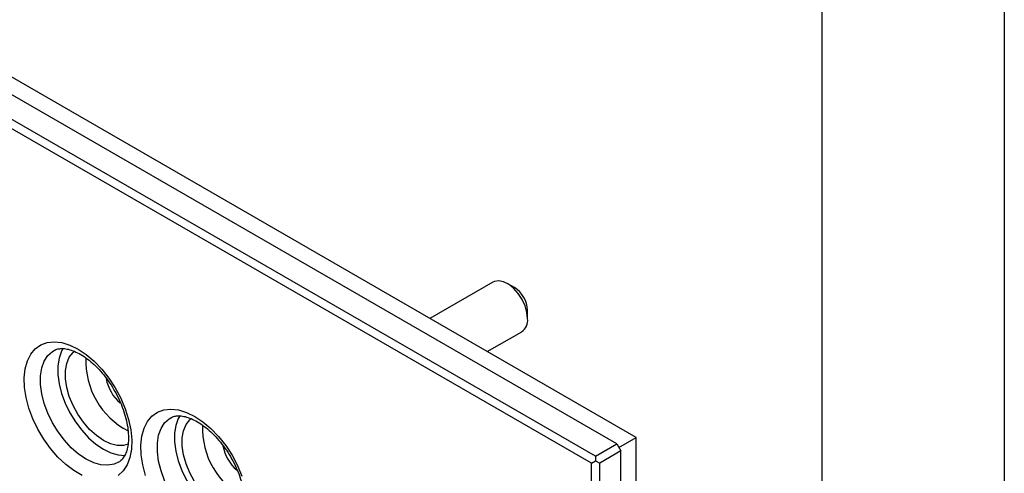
# Model space of a CAD drawing. Header units: millimetres. Extents: x 0 to 559, y 0 to 432.
# Tile 12 of 13: x 490 to 559, y 329 to 361. Entities that reach past the tile are written whole.
import ezdxf

# ---------------------------------------------------------------- set-up
doc = ezdxf.new("R2010")
doc.units = ezdxf.units.MM
doc.header["$LTSCALE"] = 2
doc.linetypes.add('SLD-Solid', pattern=[0])
doc.layers.add('TEXT', color=140, linetype='SLD-Solid', lineweight=25)

msp = doc.modelspace()

# ---------------------------------------------------------------- linework, layer by layer
at = {"color": 7, "linetype": 'SLD-Solid'}
msp.add_line((558.805, 431.805), (558.805, 0.005), dxfattribs=at)
for p, q in [((533.158, 331.906), (431.335, 390.688)), ((531.815, 331.458), (429.85, 390.321)), ((530.33, 330.6), (428.365, 389.463)), ((530.047, 330.11), (428.082, 388.973)), ((523.178, 342.741), (518.784, 340.204)), ((524.673, 342.356), (524.178, 342.642)), ((525.592, 340.192), (525.592, 340.764)), ((522.784, 337.895), (525.178, 339.277)), ((530.33, 330.6), (531.815, 331.458)), ((531.815, 331.458), (532.097, 330.968)), ((531.956, 331.213), (533.158, 331.906)), ((533.158, 251.069), (533.158, 331.906)), ((532.097, 330.968), (530.613, 330.11)), ((532.097, 249.967), (532.097, 330.968)), ((530.047, 330.11), (530.33, 330.274)), ((530.047, 249.11), (530.047, 330.11)), ((530.33, 330.6), (530.33, 330.274)), ((530.33, 330.274), (530.613, 330.11)), ((530.613, 249.11), (530.613, 330.11))]:
    msp.add_line(p, q)
at = {"flags": 128}
for points in [[(525.592, 340.192), (525.548, 340.624), (525.417, 341.08), (525.209, 341.532), (524.936, 341.95), (524.615, 342.31), (524.267, 342.587), (523.913, 342.766), (523.576, 342.834), (523.276, 342.788), (523.178, 342.741)], [(494.554, 329.26), (493.98, 329.591), (493.413, 330.02), (492.866, 330.535), (492.352, 331.126), (491.883, 331.778), (491.469, 332.476), (491.122, 333.204), (490.848, 333.944), (490.654, 334.68), (490.544, 335.394), (490.522, 336.068), (490.588, 336.688), (490.74, 337.24), (490.975, 337.709), (491.287, 338.085), (491.669, 338.359), (492.111, 338.525), (492.604, 338.579), (493.137, 338.519), (493.695, 338.348), (494.267, 338.068)], [(497.096, 330.178), (496.787, 330.039), (496.347, 329.961), (495.866, 329.995), (495.357, 330.141), (494.833, 330.393), (494.309, 330.745), (493.8, 331.188), (493.318, 331.71), (492.879, 332.296), (492.492, 332.93), (492.169, 333.595), (491.919, 334.273), (491.748, 334.946), (491.662, 335.594), (491.662, 336.201), (491.748, 336.75), (491.919, 337.225), (492.169, 337.615), (492.492, 337.907), (492.599, 337.974)], [(493.241, 338.133), (493.121, 337.919), (492.95, 337.444), (492.864, 336.895), (492.864, 336.288), (492.95, 335.64), (493.121, 334.967), (493.371, 334.289), (493.694, 333.624), (494.081, 332.99), (494.521, 332.404), (495.002, 331.882), (495.511, 331.439), (496.035, 331.087), (496.559, 330.834), (497.068, 330.689), (497.531, 330.655)], [(497.772, 331.445), (497.431, 331.352), (496.993, 331.353), (496.522, 331.47), (496.035, 331.699), (495.548, 332.033), (495.077, 332.459), (494.639, 332.964), (494.249, 333.53), (493.919, 334.137), (493.661, 334.767), (493.485, 335.395), (493.395, 336.003), (493.395, 336.568), (493.485, 337.071), (493.661, 337.496), (493.919, 337.828), (494.025, 337.919)], [(494.267, 338.068), (494.839, 337.687), (495.398, 337.214), (495.93, 336.659), (496.423, 336.036), (496.866, 335.359), (497.248, 334.644), (497.56, 333.907), (497.794, 333.167), (497.946, 332.441), (498.012, 331.744), (497.99, 331.095), (497.881, 330.508), (497.687, 329.996), (497.413, 329.572), (497.065, 329.246)], [(498.979, 329.25), (498.785, 329.986), (498.676, 330.699), (498.654, 331.374), (498.72, 331.994), (498.872, 332.545), (499.107, 333.014), (499.419, 333.39), (499.8, 333.665), (500.243, 333.831), (500.736, 333.885), (501.268, 333.825), (501.827, 333.653), (502.399, 333.374)], [(501.373, 333.439), (501.253, 333.225), (501.082, 332.75), (500.996, 332.201), (500.996, 331.594), (501.082, 330.945), (501.253, 330.273), (501.503, 329.595), (501.826, 328.93), (502.212, 328.295), (502.652, 327.709), (503.134, 327.188), (503.643, 326.745), (504.167, 326.392), (504.691, 326.14), (505.2, 325.995), (505.663, 325.96)], [(505.228, 325.483), (504.919, 325.345), (504.479, 325.267), (503.998, 325.301), (503.488, 325.446), (502.965, 325.698), (502.441, 326.051), (501.931, 326.494), (501.45, 327.016), (501.01, 327.601), (500.624, 328.236), (500.301, 328.901), (500.051, 329.579), (499.88, 330.252), (499.794, 330.9), (499.794, 331.507), (499.88, 332.056), (500.051, 332.531), (500.301, 332.92), (500.624, 333.213), (500.731, 333.279)], [(505.904, 326.75), (505.563, 326.658), (505.125, 326.659), (504.654, 326.776), (504.167, 327.005), (503.68, 327.338), (503.209, 327.765), (502.771, 328.269), (502.38, 328.835), (502.051, 329.443), (501.793, 330.072), (501.616, 330.701), (501.526, 331.308), (501.526, 331.874), (501.616, 332.377), (501.793, 332.802), (502.051, 333.134), (502.157, 333.225)], [(502.399, 333.374), (502.971, 332.993), (503.53, 332.519), (504.062, 331.965), (504.555, 331.341), (504.998, 330.664), (505.379, 329.949), (505.691, 329.213)]]:
    msp.add_lwpolyline(points, dxfattribs=at)
for centre, radius, start, end in [((523.613, 340.683), 1.981, 2.3459, 57.64872), ((524.636, 340.073), 0.963, 304.20343, 7.10875), ((500.299, 337.223), 5.489, 177.66241, 242.39849), ((498.994, 336.469), 2.798, 189.23381, 230.47252), ((508.431, 332.529), 5.489, 177.66241, 242.3985), ((507.126, 331.775), 2.798, 189.23381, 230.47252)]:
    msp.add_arc(centre, radius, start, end)
for points in [[(492.597, 337.964), (492.615, 337.976), (492.709, 338.043), (492.911, 338.093), (493.225, 338.116), (493.592, 338.062), (494.006, 337.927), (494.459, 337.7), (494.924, 337.388), (495.391, 336.995), (495.845, 336.53), (496.274, 336.001), (496.667, 335.423), (497.012, 334.808), (497.302, 334.174), (497.527, 333.536), (497.685, 332.913), (497.772, 332.322), (497.79, 331.779), (497.743, 331.299), (497.64, 330.895), (497.492, 330.571), (497.304, 330.335), (497.177, 330.209), (497.091, 330.175), (497.091, 330.175)], [(500.728, 333.269), (500.746, 333.282), (500.84, 333.348), (501.043, 333.398), (501.357, 333.422), (501.723, 333.368), (502.138, 333.233), (502.591, 333.005), (503.056, 332.693), (503.522, 332.301), (503.976, 331.835), (504.406, 331.307), (504.799, 330.728), (505.144, 330.114), (505.433, 329.479), (505.659, 328.842), (505.816, 328.219), (505.904, 327.628), (505.922, 327.085), (505.875, 326.605), (505.771, 326.2), (505.624, 325.876), (505.436, 325.641), (505.309, 325.514), (505.223, 325.48), (505.223, 325.48)]]:
    msp.add_open_spline(points, degree=3, knots=[0, 0, 0, 0, 0.01219, 0.063736, 0.11013, 0.1545, 0.201727, 0.248203, 0.294604, 0.341189, 0.388058, 0.435183, 0.48249, 0.529888, 0.577275, 0.624525, 0.671541, 0.718233, 0.764542, 0.810484, 0.856258, 0.902231, 0.949423, 0.999982, 1, 1, 1, 1])
at = {"layer": 'TEXT'}
msp.add_line((546.1, 419.1), (546.1, 12.7), dxfattribs=at)

doc.saveas('drawing.dxf')
